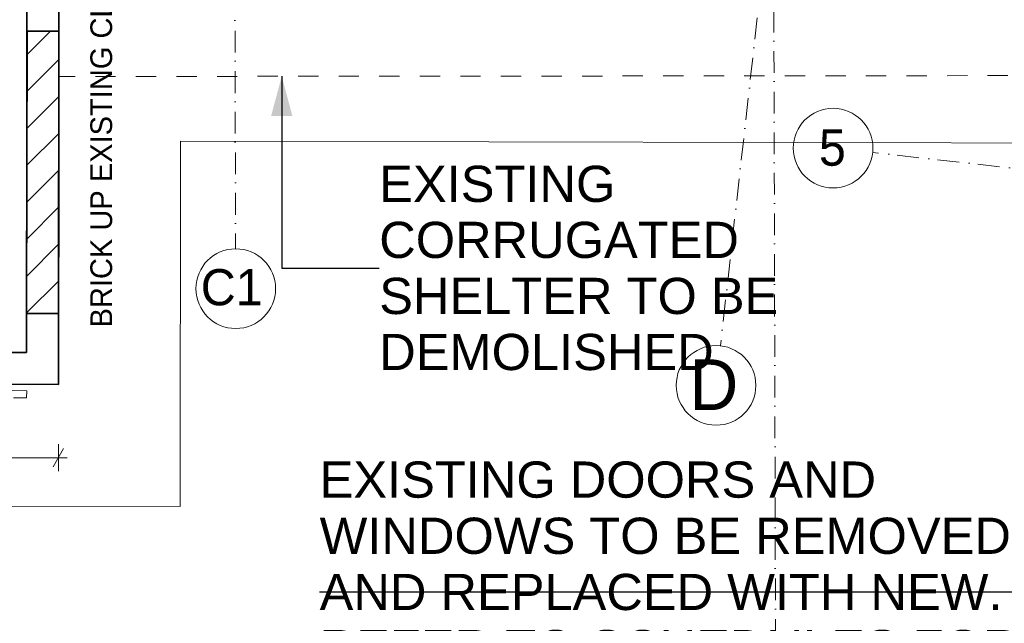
# Model space of a CAD drawing. Header units: millimetres. Extents: x -738537 to 1850049, y -250217 to 604013.
# Tile 38 of 220: x -609588 to -602791, y 74861 to 79029. Entities that reach past the tile are written whole.
import ezdxf

# ---------------------------------------------------------------- set-up
doc = ezdxf.new("R2010")
doc.units = ezdxf.units.MM
doc.header["$MEASUREMENT"] = 0
for name, pattern in [('Dashed', [280, 140, -140]), ('Dot & Dashed', [280, 150, -60, 0, -70]), ('Hidden Line', [140, 100, -40])]:
    doc.linetypes.add(name, pattern=pattern)
for name, color, linetype, lineweight in [('0_Pen_No__3', 30, 'Continuous', 15), ('A_SURVEY_Pen_No__6', 7, 'Continuous', 5), ('A_WALL LOAD_Pen_No__1', 214, 'Continuous', 35), ('A_WALL LOAD_Pen_No__3', 30, 'Continuous', 15), ('A_WALL LOAD_Pen_No__6', 7, 'Continuous', 5), ('C-GRID _Pen_No__5', 4, 'Continuous', 5), ('C_DIMS - GA_Pen_No__6', 7, 'Continuous', 5), ('C_TEXT GA_Pen_No__6', 7, 'Continuous', 5)]:
    doc.layers.add(name, color=color, linetype=linetype, lineweight=lineweight)
doc.layers.add('C_DIMS - GA', color=7, linetype='Continuous')
doc.layers.add('SEWER LINE_Pen_No__12', color=7, linetype='Continuous', lineweight=20, true_color=0xcc0000)
doc.styles.add('GENERATED_STYLE_1', font='GOTHIC.TTF')
doc.styles.add('GENERATED_STYLE_2', font='arial.ttf')
doc.dimstyles.new('GENERATED_STYLE__2', dxfattribs={"dimtxt": 200, "dimasz": 95, "dimexe": 0.18, "dimexo": 90000, "dimgap": 0.09, "dimtad": 1, "dimtih": 1, "dimtoh": 1, "dimdec": 0, "dimzin": 0, "dimdsep": 46, "dimtxsty": 'GENERATED_STYLE_1', "dimblk": 'ARROWHEAD_2', "dimblk1": 'ARROWHEAD_2', "dimblk2": 'ARROWHEAD_2', "dimcen": 0.09, "dimclrd": 7, "dimclre": 7, "dimclrt": 7, "dimadec": 0, "dimazin": 0, "dimtfac": 1, "dimtdec": 4, "dimtmove": 0, "dimatfit": 3, "dimfxl": 1, "dimtolj": 1, "dimtzin": 0, "dimarcsym": 0})
doc.dimstyles.new('GENERATED_STYLE__7', dxfattribs={"dimtxt": 0.18, "dimasz": 273.6, "dimexe": 0.18, "dimexo": 0.0625, "dimgap": 0.09, "dimtad": 0, "dimtih": 1, "dimtoh": 1, "dimdec": 4, "dimzin": 0, "dimdsep": 46, "dimcen": 0.09, "dimadec": 0, "dimazin": 0, "dimtfac": 1, "dimtdec": 4, "dimtmove": 0, "dimatfit": 3, "dimldrblk": 'ARROWHEAD_5', "dimfxl": 1, "dimtolj": 1, "dimtzin": 0, "dimarcsym": 0})

# ---------------------------------------------------------------- blocks, each defined once
blk = doc.blocks.new('*D224')
at = {"layer": 'C_DIMS - GA_Pen_No__6', "color": 7, "linetype": 'Continuous', "lineweight": 5, "transparency": 16777216}
for p, q in [((-618365.6, 76067), (-618437.8, 75942)), ((-618401.7, 75910.8), (-618401.7, 76098.3)), ((-609357.3, 75942), (-609285.1, 76067)), ((-609321.2, 75910.8), (-609321.2, 76098.3)), ((-618462.8, 76004.5), (-618401.7, 76004.5)), ((-618401.7, 76004.5), (-609321.2, 76004.5)), ((-609321.2, 76004.5), (-609260.1, 76004.5))]:
    blk.add_line(p, q, dxfattribs=at)
at = {"layer": 'C_DIMS - GA_Pen_No__6', "color": 7, "lineweight": 5, "transparency": 16777216, "insert": (-614213.4, 76044.5), "char_height": 200, "attachment_point": 7, "style": 'GENERATED_STYLE_1'}
blk.add_mtext('\\A1;{\\pql;\\fCentury Gothic|b0|i0|c0|p34;9\xa0081}', dxfattribs=at)
blk = doc.blocks.new('ARROWHEAD_2')
at = {"color": 0, "linetype": 'Continuous', "lineweight": 0}
for p, q in [((0, 0), (-1, 0)), ((-0.378, -0.655), (0.378, 0.655))]:
    blk.add_line(p, q, dxfattribs=at)
blk = doc.blocks.new('ARROWHEAD_5')
at = {"linetype": 'Continuous', "lineweight": 0}
blk.add_hatch(color=0, dxfattribs=at).paths.add_polyline_path([(-1, 0.2679), (0, 0), (-1, -0.2679)])
at = {"color": 0, "linetype": 'Continuous', "lineweight": 0}
blk.add_line((0, 0), (-1, 0), dxfattribs=at)

msp = doc.modelspace()

# ---------------------------------------------------------------- hatches: boundary and pattern name
at = {"layer": 'A_WALL LOAD_Pen_No__6', "linetype": 'Continuous', "lineweight": 5, "true_color": 0x000000}
h = msp.add_hatch(dxfattribs=at)
h.set_pattern_fill('_WALL_EXTERNAL', color=18, style=0, pattern_type=2)
h.set_pattern_definition([(45, (0, 0), (-127.279217, 127.279217), [])])
h.paths.add_polyline_path([(-609540.5, 77001.1), (-609320.5, 77001.1), (-609317.6, 78949.3), (-609537.6, 78949.3)])

# ---------------------------------------------------------------- linework, layer by layer
at = {"layer": '0_Pen_No__3', "color": 30, "linetype": 'Continuous', "lineweight": 15}
for points in [[(-619244.3, 75682), (-608480.7, 75666.4), (-608477, 78189.7), (-602092.9, 78177), (-602065.4, 78874.5), (-601962.1, 81500.7), (-601136.9, 81468.2), (-601139.7, 81925.1), (-609313.7, 81872.6), (-609321.2, 76510.5), (-618401.7, 76523.7), (-618394.1, 81700.7), (-619235.5, 81708.4)], [(-618401.7, 76523.7), (-609321.2, 76510.5), (-609313.6, 81778.5), (-618394.1, 81700.7)]]:
    msp.add_lwpolyline(points, close=True, dxfattribs=at)
at = {"layer": 'A_WALL LOAD_Pen_No__1', "color": 214, "linetype": 'Continuous', "lineweight": 35}
for points in [[(-609533.6, 81778.8), (-609540.9, 76730.8)], [(-609321.2, 76510.5), (-609313.6, 81778.5)], [(-609540.9, 76730.8), (-609920.9, 76731.3)], [(-609921.2, 76511.3), (-609321.2, 76510.5)]]:
    msp.add_lwpolyline(points, dxfattribs=at)
at = {"layer": 'A_WALL LOAD_Pen_No__1', "color": 214, "linetype": 'Continuous', "lineweight": 35, "flags": 128}
msp.add_lwpolyline([(-609540.5, 77001.1), (-609320.5, 77001.1), (-609317.6, 78949.3), (-609537.6, 78949.3)], close=True, dxfattribs=at)
at = {"layer": 'A_WALL LOAD_Pen_No__3', "color": 30, "linetype": 'Hidden Line', "lineweight": 15}
for points in [[(-609540, 76466.8), (-613690.4, 76493.4)], [(-613690.7, 76443.4), (-609540.4, 76416.8)], [(-609540.4, 76416.8), (-609540, 76466.8)]]:
    msp.add_lwpolyline(points, dxfattribs=at)
at = {"layer": 'C-GRID _Pen_No__5', "color": 4, "linetype": 'Dot & Dashed', "lineweight": 5}
for p, q in [((-604425.9, 95897), (-604362.1, 71692.4)), ((-608145.9, 95758.5), (-608097.7, 77446.7)), ((-602687.3, 95187.5), (-604750.1, 76777.1)), ((-596420.8, 77299.7), (-603699.6, 78111.5)), ((-603699.6, 78111.5), (-603699.6, 78111.5)), ((-608097.7, 77446.7), (-608097.7, 77446.7)), ((-604750.1, 76777.1), (-604750.1, 76777.2))]:
    msp.add_line(p, q, dxfattribs=at)
at = {"layer": 'C-GRID _Pen_No__5', "color": 4, "linetype": 'Continuous', "lineweight": 5}
for centre in [(-603972.9, 78142), (-608096.9, 77171.7), (-604780.8, 76503.9)]:
    msp.add_circle(centre, 275, dxfattribs=at)
at = {"layer": 'SEWER LINE_Pen_No__12', "color": 12, "linetype": 'Dashed', "lineweight": 20, "true_color": 0xcc0000, "flags": 128}
msp.add_lwpolyline([(-601948.7, 81841.6), (-609321.2, 81931.1), (-609318.1, 78636.5), (-602057.1, 78643.2)], close=True, dxfattribs=at)

# ---------------------------------------------------------------- texts
at = {"layer": 'A_SURVEY_Pen_No__6', "color": 7, "linetype": 'Continuous', "lineweight": 5, "insert": (-609024.3, 79138.3), "char_height": 150, "attachment_point": 5, "rotation": 90, "style": 'GENERATED_STYLE_1'}
msp.add_mtext('\\A1;{\\pqc;\\fCentury Gothic|b0|i0|c0|p34;BRICK UP EXISTING \\fCentury Gothic|b0|i0|c0|p34;CLERESTORY\\fCentury Gothic|b0|i0|c0|p34; OPENINGS}', dxfattribs=at)
at = {"layer": 'C-GRID _Pen_No__5', "color": 4, "linetype": 'Continuous', "lineweight": 5, "attachment_point": 1, "style": 'GENERATED_STYLE_1'}
for s, insert, char_height in [('\\A1;{\\pql;\\pt0;\\fCentury Gothic|b0|i0|c0|p34;5}', (-604070.5, 78270.6), 250), ('\\A1;{\\pql;\\pt0;\\fCentury Gothic|b0|i0|c0|p34;C1}', (-608338.1, 77306.6), 250), ('\\A1;{\\pql;\\pt0;\\fCentury Gothic|b0|i0|c0|p34;D}', (-604965.2, 76683.9), 350)]:
    msp.add_mtext(s, dxfattribs=dict(at, insert=insert, char_height=char_height))
at = {"layer": 'C_TEXT GA_Pen_No__6', "color": 18, "linetype": 'Continuous', "lineweight": 5, "true_color": 0x000000, "char_height": 250, "attachment_point": 4, "style": 'GENERATED_STYLE_2'}
for s, insert, width, line_spacing_factor in [('\\A1;{\\pql;\\fArial|b0|i0|c0|p34;EXISTING\\fArial|b0|i0|c0|p34; \\fArial|b0|i0|c0|p34;CORRUGATED SHELTER\\fArial|b0|i0|c0|p34; TO BE DEMOLISHED}', (-607106.1, 77313.2), 4168.76, 0.9285), ('\\A1;{\\pql;\\fArial|b0|i0|c0|p34;EXISTING DOORS AND WINDOWS TO BE REMOVED AND REPLACED WITH NEW. REFER TO\\fArial|b0|i0|c0|p34; \\fArial|b0|i0|c0|p34;SCHEDULE\\fArial|b0|i0|c0|p34;S\\fArial|b0|i0|c0|p34; FOR FURTHER SPEC.}', (-607517.6, 75075.7), 4850.276, 0.930912)]:
    msp.add_mtext(s, dxfattribs=dict(at, insert=insert, width=width, line_spacing_factor=line_spacing_factor))

# ---------------------------------------------------------------- dimensions: what is measured, and where the dimension line sits
at = {"layer": 'C_DIMS - GA', "color": 7, "linetype": 'Continuous', "lineweight": 5}
dim = msp.add_linear_dim(base=(-609321.1826, 76004.5235), p1=(-618401.6849, 76523.7041), p2=(-609321.1826, 76510.4708), dimstyle='GENERATED_STYLE__2', dxfattribs=at)
dim.commit()
dim.dimension.update_dxf_attribs({"geometry": '*D224', "text_midpoint": (-613869.9048, 76144.5235), "dimtype": 160})

# ---------------------------------------------------------------- leaders
at = {"layer": 'C_TEXT GA_Pen_No__6', "color": 7, "linetype": 'Continuous', "lineweight": 5, "annotation_type": 0, "has_hookline": 1}
for points, hookline_direction, text_width in [([(-601271.1, 78843.3), (-601318.7, 75075.7), (-607517.5, 75075.7)], 1, 4800), ([(-607779.1, 78637.9), (-607779.1, 77313.2), (-607106.2, 77313.2)], 0, 2721.4)]:
    msp.add_leader(points, dimstyle='GENERATED_STYLE__7', dxfattribs=dict(at, hookline_direction=hookline_direction, text_width=text_width))

doc.saveas('drawing.dxf')
